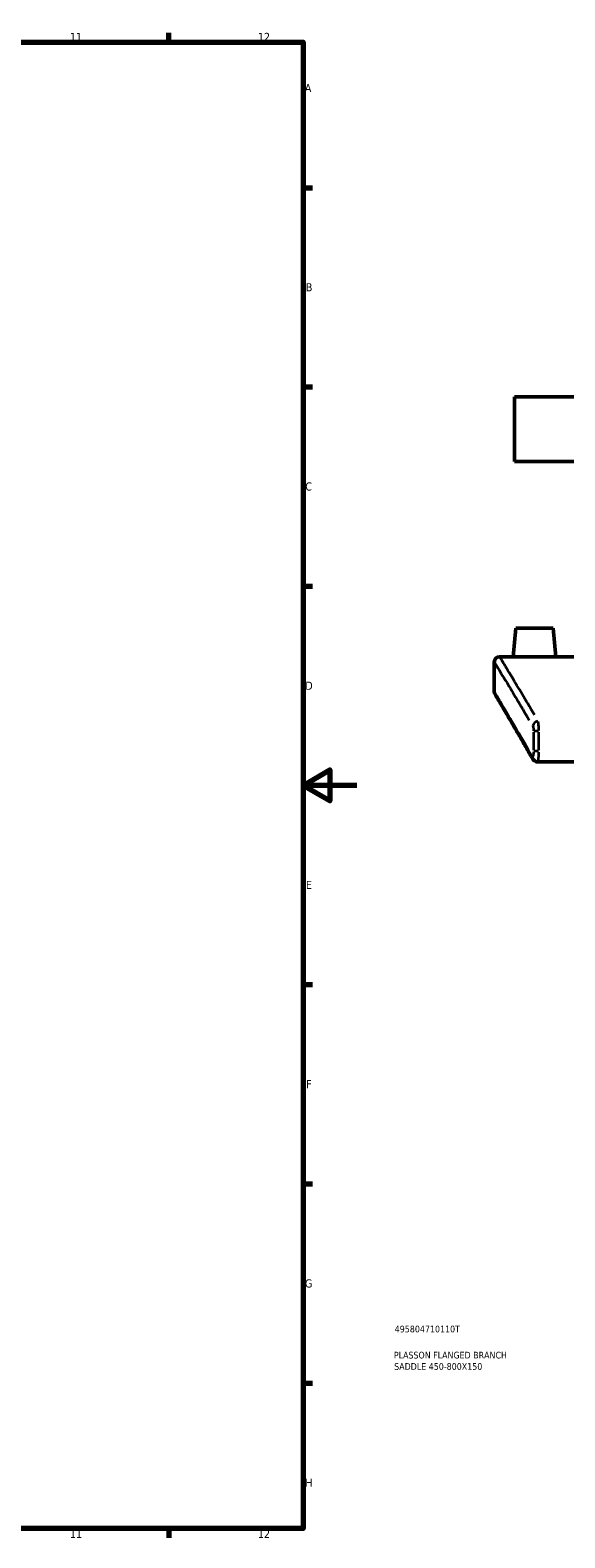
# Model space of a CAD drawing. Header units: millimetres. Extents: x -203 to 1362, y -463 to 1183.
# Tile 5 of 8: x 719 to 919, y 17 to 578. Entities that reach past the tile are written whole.
import ezdxf

# ---------------------------------------------------------------- set-up
doc = ezdxf.new("R2010")
doc.units = ezdxf.units.MM
for name, color, linetype, lineweight in [('Border (ANSI)', 7, 'Continuous', 70), ('Title (ISO)', 7, 'Continuous', 50), ('Visible (ANSI)', 7, 'Continuous', 50), ('Visible Narrow (ANSI)', 7, 'Continuous', 35)]:
    doc.layers.add(name, color=color, linetype=linetype, lineweight=lineweight)
doc.styles.add('Note Text (ANSI)', font='tahoma.ttf')
doc.styles.add('Note Text (ISO)', font='tahoma.ttf')

# ---------------------------------------------------------------- blocks, each defined once
blk = doc.blocks.new('Borders Default Border')
at = {"layer": 'Border (ANSI)'}
for p, q in [((770.92, 574), (770.92, 577.45)), ((821, 519.75), (824.45, 519.75)), ((821, 445.5), (824.45, 445.5)), ((821, 371.25), (824.45, 371.25)), ((821, 222.75), (824.45, 222.75)), ((821, 148.5), (824.45, 148.5)), ((821, 74.25), (824.45, 74.25)), ((770.92, 20), (770.92, 16.55))]:
    blk.add_line(p, q, dxfattribs=at)
at = {"layer": 'Border (ANSI)', "flags": 128}
for points in [[(20, 20), (20, 574), (821, 574), (821, 20), (20, 20)], [(841, 297), (821, 297), (831, 302.77), (831, 291.23), (821, 297)]]:
    blk.add_lwpolyline(points, dxfattribs=at)
at = {"layer": 'Border (ANSI)', "attachment_point": 7, "style": 'Note Text (ANSI)'}
for s, insert, char_height in [('11', (734.04, 574.4), 3.048), ('12', (804.13, 574.4), 3.048), ('A', (821.63, 555.35), 3.05), ('B', (821.99, 481.1), 3.05), ('C', (821.8, 406.8), 3.05), ('D', (821.81, 332.6), 3.05), ('E', (822.05, 258.35), 3.05), ('F', (822.14, 184.1), 3.05), ('G', (821.66, 109.79), 3.05), ('H', (821.81, 35.6), 3.05), ('11', (734.04, 16.55), 3.048), ('12', (804.13, 16.55), 3.048)]:
    blk.add_mtext(s, dxfattribs=dict(at, insert=insert, char_height=char_height))
blk = doc.blocks.new('Title Blocks ISO')
at = {"layer": 'Title (ISO)', "color": 232, "true_color": 0xca0064, "style": 'Note Text (ISO)'}
for tag, p in [('PART_NUMBER_001', (34.16, 73.13)), ('DESCRIPTION_001', (33.84, 63.4)), ('DESCRIPTION_002', (33.96, 59.17))]:
    blk.add_attdef(tag, p, '', height=2.5, dxfattribs=at)

msp = doc.modelspace()

# ---------------------------------------------------------------- linework, layer by layer
at = {"layer": 'Visible (ANSI)'}
for p, q in [((1184.764, 441.742), (899.764, 441.742)), ((899.764, 417.742), (899.764, 441.742)), ((1184.764, 417.742), (899.764, 417.742)), ((900.264, 355.542), (899.337, 344.942)), ((914.264, 355.542), (900.264, 355.542)), ((914.264, 355.542), (915.192, 344.942)), ((892.264, 331.942), (892.264, 342.942)), ((894.264, 344.942), (899.337, 344.942)), ((915.192, 344.942), (957.464, 344.942)), ((908.464, 305.732), (1176.065, 305.732))]:
    msp.add_line(p, q, dxfattribs=at)
for centre, start, end in [((894.264, 342.942), 90, 180), ((894.264, 331.942), 180, 210.76612)]:
    msp.add_arc(centre, 2, start, end, dxfattribs=at)
for points, knots in [([(915.192, 344.942), (915.192, 344.942), (914.993, 344.938), (914.185, 344.924), (913.575, 344.913), (912.168, 344.894), (911.276, 344.884), (909.323, 344.87), (908.26, 344.866), (907.264, 344.866), (906.269, 344.866), (905.206, 344.87), (903.253, 344.884), (902.361, 344.894), (900.954, 344.913), (900.344, 344.924), (899.536, 344.938), (899.337, 344.942), (899.337, 344.942)], [3.5849598, 3.5849598, 3.5849598, 3.5849598, 3.883678, 3.883678, 4.1823962, 4.1823962, 4.4811713, 4.4811713, 4.7799464, 4.7799464, 4.7799464, 5.0787215, 5.0787215, 5.3774967, 5.3774967, 5.6762148, 5.6762148, 5.974933, 5.974933, 5.974933, 5.974933]), ([(906.586, 306.86), (905.689, 308.428), (904.83, 309.925), (903.19, 312.772), (902.41, 314.121), (900.931, 316.67), (900.232, 317.87), (898.921, 320.115), (898.309, 321.162), (897.173, 323.098), (896.649, 323.988), (895.693, 325.61), (895.261, 326.342), (894.49, 327.645), (894.151, 328.217), (893.569, 329.198), (893.326, 329.607), (892.937, 330.262), (892.79, 330.508), (892.595, 330.837), (892.546, 330.919), (892.546, 330.919)], [0, 0, 0, 0, 1.4079818, 1.4079818, 2.8159635, 2.8159635, 4.2239453, 4.2239453, 5.631927, 5.631927, 7.0399088, 7.0399088, 8.4478905, 8.4478905, 9.8558723, 9.8558723, 11.263854, 11.263854, 12.6718358, 12.6718358, 14.0798175, 14.0798175, 14.0798175, 14.0798175]), ([(908.464, 305.732), (908.237, 305.732), (908.011, 305.772), (907.612, 305.902), (907.439, 305.993), (907.158, 306.18), (907.047, 306.277), (906.865, 306.461), (906.794, 306.548), (906.676, 306.71), (906.629, 306.785), (906.587, 306.857), (906.587, 306.858), (906.586, 306.86)], [0.317571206, 0.317571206, 0.317571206, 0.317571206, 0.33146257, 0.33146257, 0.345665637, 0.345665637, 0.359868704, 0.359868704, 0.374071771, 0.374071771, 0.388274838, 0.388274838, 0.388586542, 0.388586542, 0.388586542, 0.388586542])]:
    msp.add_open_spline(points, degree=3, knots=knots, dxfattribs=at)
at = {"layer": 'Visible Narrow (ANSI)'}
for p, q in [((906.927, 316.798), (906.927, 310.104)), ((908.748, 317.17), (906.96, 317.17)), ((908.884, 310.104), (908.884, 316.798)), ((908.748, 309.732), (906.96, 309.732))]:
    msp.add_line(p, q, dxfattribs=at)
for centre, major_axis, ratio, start_param, end_param in [((908.604, 319.055), (1.723, 1.015), 0.9243391, 1.1475255, 2.4993611), ((908.322, 307.852), (-1.736, -0.992), 0.9227182, 5.7563429, 6.2554568)]:
    msp.add_ellipse(centre, major_axis=major_axis, ratio=ratio, start_param=start_param, end_param=end_param, dxfattribs=at)
for points, knots in [([(892.304, 342.879), (892.415, 342.697), (892.774, 342.111), (894.176, 339.819), (895.397, 337.82), (899.13, 331.662), (901.922, 327.03), (905.296, 321.337)], [14.9211698, 14.9211698, 14.9211698, 14.9211698, 18.0912552, 18.0912552, 22.2653606, 22.2653606, 27.7107712, 27.7107712, 27.7107712, 27.7107712]), ([(907.257, 323.233), (903.893, 328.953), (901.109, 333.607), (897.388, 339.795), (896.17, 341.804), (894.773, 344.107), (894.415, 344.696), (894.304, 344.879)], [-27.7107712, -27.7107712, -27.7107712, -27.7107712, -22.2653606, -22.2653606, -18.0912552, -18.0912552, -14.9211698, -14.9211698, -14.9211698, -14.9211698]), ([(905.042, 310.154), (900.844, 317.449), (897.563, 323.014), (894.215, 328.669), (893.362, 330.101), (892.557, 331.452), (892.375, 331.757), (892.301, 331.88)], [0.7039909, 0.7039909, 0.7039909, 0.7039909, 7.5599909, 7.5599909, 11.2742226, 11.2742226, 13.3758266, 13.3758266, 13.3758266, 13.3758266]), ([(908.883, 317.418), (908.881, 317.73), (908.875, 318.039), (908.848, 318.871), (908.819, 319.368), (908.751, 320.108), (908.717, 320.384), (908.662, 320.696), (908.645, 320.779), (908.628, 320.85)], [-0.23541273, -0.23541273, -0.23541273, -0.23541273, -0.18854747, -0.18854747, -0.10474859, -0.10474859, -0.04028792, -0.04028792, -0.01239014, -0.01239014, -0.01239014, -0.01239014]), ([(906.67, 319.01), (906.688, 318.975), (906.705, 318.933), (906.76, 318.777), (906.794, 318.639), (906.862, 318.269), (906.891, 318.021), (906.918, 317.605), (906.924, 317.45), (906.926, 317.294)], [0.01239014, 0.01239014, 0.01239014, 0.01239014, 0.04028792, 0.04028792, 0.10474859, 0.10474859, 0.18854747, 0.18854747, 0.23541273, 0.23541273, 0.23541273, 0.23541273]), ([(906.925, 309.538), (906.924, 309.476), (906.922, 309.415), (906.911, 309.154), (906.896, 308.961), (906.85, 308.551), (906.814, 308.346), (906.715, 307.967), (906.649, 307.823), (906.52, 307.713), (906.459, 307.725), (906.402, 307.796)], [0.01942933, 0.01942933, 0.01942933, 0.01942933, 0.03812887, 0.03812887, 0.09913507, 0.09913507, 0.17844312, 0.17844312, 0.28154359, 0.28154359, 0.36915721, 0.36915721, 0.36915721, 0.36915721]), ([(908.496, 305.745), (908.51, 305.755), (908.523, 305.771), (908.606, 305.913), (908.673, 306.201), (908.771, 306.959), (908.807, 307.37), (908.853, 308.189), (908.868, 308.576), (908.879, 309.12), (908.881, 309.267), (908.882, 309.415)], [-0.30169265, -0.30169265, -0.30169265, -0.30169265, -0.28154359, -0.28154359, -0.17844312, -0.17844312, -0.09913507, -0.09913507, -0.03812887, -0.03812887, -0.01587856, -0.01587856, -0.01587856, -0.01587856])]:
    msp.add_open_spline(points, degree=3, knots=knots, dxfattribs=at)

# ---------------------------------------------------------------- block references
msp.add_blockref('Borders Default Border', (0, 0))
msp.add_blockref('Title Blocks ISO', (821, 20)).add_auto_attribs({'PART_NUMBER_001': '495804710110T', 'DESCRIPTION_001': 'PLASSON FLANGED BRANCH', 'DESCRIPTION_002': 'SADDLE 450-800X150'})

doc.saveas('drawing.dxf')
